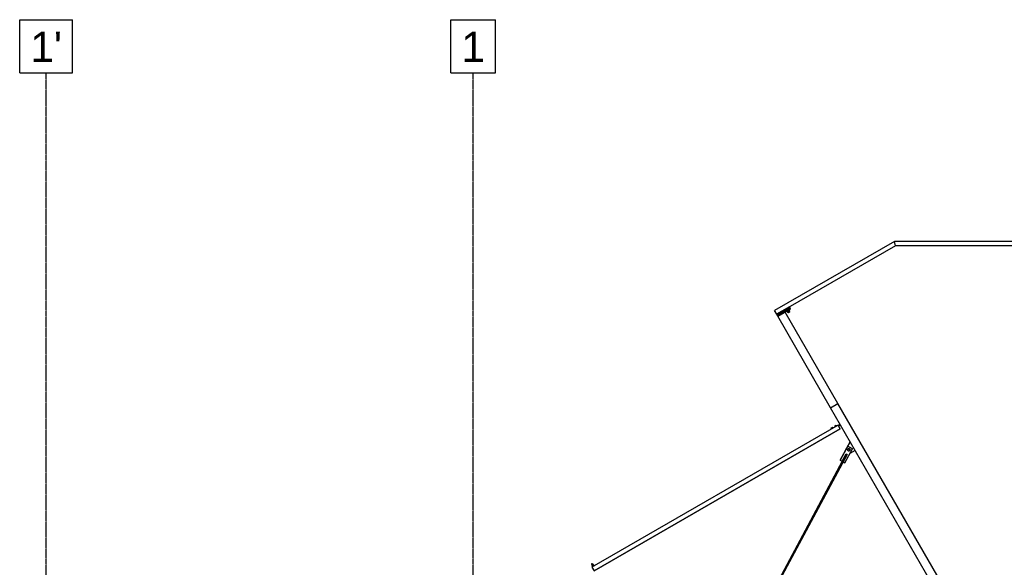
# Model space of a CAD drawing. Header units: millimetres. Extents: x 30 to 60678, y -866 to 36935.
# Tile 11 of 26: x 13025 to 22307, y 31772 to 36935. Entities that reach past the tile are written whole.
import ezdxf

# ---------------------------------------------------------------- set-up
doc = ezdxf.new("R2010")
doc.units = ezdxf.units.MM
doc.linetypes.add('DXK_LINE_DOT3', pattern=[5.9187, 2.979, -0.9799, 0.9799, -0.9799])
doc.styles.add('Arial', font='ARIAL.TTF', dxfattribs={"height": 0.2})

# ---------------------------------------------------------------- blocks, each defined once
blk = doc.blocks.new('GridLine-2591 - 1314')
at = {"color": 6}
for p, q in [((13024.9, 36934.6), (13523.7, 36934.6)), ((13024.9, 36434.6), (13024.9, 36934.6)), ((13523.7, 36434.6), (13523.7, 36934.6)), ((13024.9, 36434.6), (13523.7, 36434.6))]:
    blk.add_line(p, q, dxfattribs=at)
at = {"color": 6, "linetype": 'DXK_LINE_DOT3'}
blk.add_line((13274.3, 2434.6), (13274.3, 36434.6), dxfattribs=at)
at = {"color": 7, "style": 'Arial'}
blk.add_text("1'", height=286.52, dxfattribs=at).set_placement((13124.9, 36534.6))
blk = doc.blocks.new('GridLine-2592 - 1314')
at = {"color": 6}
for p, q in [((17088.1, 36934.6), (17510.6, 36934.6)), ((17088.1, 36434.6), (17088.1, 36934.6)), ((17510.6, 36434.6), (17510.6, 36934.6)), ((17088.1, 36434.6), (17510.6, 36434.6))]:
    blk.add_line(p, q, dxfattribs=at)
at = {"color": 6, "linetype": 'DXK_LINE_DOT3'}
blk.add_line((17299.3, 2434.6), (17299.3, 36434.6), dxfattribs=at)
at = {"color": 7, "style": 'Arial'}
blk.add_text('1', height=286.5, dxfattribs=at).set_placement((17188.1, 36534.6))
blk = doc.blocks.new('Part-3770 - 1285')
at = {"color": 7}
for p, q in [((40309, 5414.6), (40239.7, 5374.6)), ((40309, 5414.6), (40806.5, 4552.8)), ((40239.7, 5374.6), (40737.2, 4512.8)), ((40806.5, 4552.8), (40737.2, 4512.8))]:
    blk.add_line(p, q, dxfattribs=at)
blk = doc.blocks.new('Part-3767 - 1285')
at = {"color": 7}
for p, q in [((39226.2, 7289.9), (39157, 7249.9)), ((39157, 7249.9), (40239.7, 5374.6)), ((39226.2, 7289.9), (40309, 5414.6)), ((40309, 5414.6), (40239.7, 5374.6))]:
    blk.add_line(p, q, dxfattribs=at)
blk = doc.blocks.new('Bolt-3828 - 1285')
at = {"color": 7}
for p, q in [((42536.2, 6906.5), (42538.2, 6903.1)), ((42537.2, 6904.8), (42538.4, 6905.5)), ((42538.2, 6903.1), (42539.4, 6903.7)), ((42538.4, 6905.5), (42541.6, 6907.3)), ((42542.4, 6896.2), (42538.4, 6903.1)), ((42539.4, 6903.7), (42542.6, 6905.5)), ((42541.6, 6907.3), (42545.9, 6909.8)), ((42542.4, 6896.2), (42546.6, 6898.7)), ((42542.6, 6905.5), (42546.9, 6908)), ((42546.6, 6898.7), (42542.6, 6905.6)), ((42545.9, 6909.8), (42550.2, 6912.3)), ((42546.6, 6898.7), (42555.1, 6903.6)), ((42555.1, 6883.9), (42546.6, 6898.6)), ((42546.9, 6908), (42551.2, 6910.5)), ((42550.2, 6912.3), (42553.4, 6914.1)), ((42555.1, 6903.6), (42551.1, 6910.5)), ((42551.2, 6910.5), (42554.4, 6912.4)), ((42553.4, 6914.1), (42554.5, 6914.8)), ((42555.5, 6913.1), (42553.6, 6916.5)), ((42554.4, 6912.4), (42555.5, 6913.1)), ((42555.1, 6903.6), (42559.4, 6906)), ((42555.1, 6883.9), (42555.6, 6884.2)), ((42563.7, 6888.9), (42555.2, 6903.6)), ((42559.4, 6906), (42555.4, 6913)), ((42555.6, 6884.2), (42557.2, 6885.1)), ((42557.2, 6885.1), (42559.4, 6886.4)), ((42559.4, 6886.4), (42561.6, 6887.6)), ((42561.6, 6887.6), (42563.1, 6888.6)), ((42563.1, 6888.6), (42563.7, 6888.9))]:
    blk.add_line(p, q, dxfattribs=at)
blk = doc.blocks.new('Part-3788 - 1285')
at = {"color": 7}
for p, q in [((40806.5, 4552.8), (40685.3, 4482.8)), ((40811.5, 4544.2), (40806.5, 4552.8)), ((40685.3, 4482.8), (40690.3, 4474.2)), ((40690.3, 4474.2), (40811.5, 4544.2))]:
    blk.add_line(p, q, dxfattribs=at)
blk = doc.blocks.new('Part-3812 - 1285')
at = {"color": 7}
for p, q in [((40076.5, 5817.3), (40125.7, 5845.7)), ((40123.7, 5735.4), (40170.3, 5822.5)), ((40170.5, 5822.1), (40123.9, 5735.1)), ((40170.3, 5822.5), (40170.5, 5822.1))]:
    blk.add_line(p, q, dxfattribs=at)
blk = doc.blocks.new('Part-3816 - 1285')
at = {"color": 7}
for p, q in [((42537.9, 6953.7), (40217.1, 5613.7)), ((40217.1, 5613.7), (42537.9, 6953.6)), ((40237.1, 5579), (42557.9, 6919)), ((42557.9, 6919), (42537.9, 6953.7)), ((40217.1, 5613.7), (40237.1, 5579))]:
    blk.add_line(p, q, dxfattribs=at)
blk = doc.blocks.new('Part-3749 - 1285')
at = {"color": 7}
for p, q in [((38341.2, 3887.7), (38341.2, 3847.7)), ((38341.2, 3887.7), (39696.5, 3887.7)), ((38341.2, 3847.7), (39707.2, 3847.7)), ((39696.5, 3887.7), (39707.2, 3847.7))]:
    blk.add_line(p, q, dxfattribs=at)
blk = doc.blocks.new('Part-3781 - 1285')
at = {"color": 7}
for p, q in [((39696.5, 3887.7), (40816.9, 4534.6)), ((39707.2, 3847.7), (40836.9, 4500)), ((40816.9, 4534.6), (40836.9, 4500)), ((39696.5, 3887.7), (39707.2, 3847.7))]:
    blk.add_line(p, q, dxfattribs=at)
blk = doc.blocks.new('Part-3789 - 1285')
at = {"color": 7}
for p, q in [((40812, 4543.3), (40690.8, 4473.3)), ((40690.8, 4473.3), (40695.8, 4464.6)), ((40695.8, 4464.6), (40817, 4534.6)), ((40817, 4534.6), (40812, 4543.3))]:
    blk.add_line(p, q, dxfattribs=at)
blk = doc.blocks.new('Bolt-3790 - 1285')
at = {"color": 7}
for p, q in [((40714.2, 4514.6), (40695.2, 4503.6)), ((40700.2, 4494.9), (40695.2, 4503.6)), ((40695.5, 4513), (40696.2, 4513.4)), ((40699.5, 4506.1), (40695.5, 4513)), ((40705.2, 4518.6), (40696.2, 4513.4)), ((40720.1, 4506.4), (40699.3, 4494.4)), ((40700.8, 4491.8), (40699.3, 4494.4)), ((40705, 4497.7), (40700, 4506.4)), ((40705.9, 4519), (40705.2, 4518.6)), ((40709.9, 4512.1), (40705.9, 4519)), ((40714.5, 4503.2), (40709.5, 4511.8)), ((40711.5, 4485.3), (40711, 4486.2)), ((40719.2, 4505.9), (40714.2, 4514.6)), ((40721.6, 4503.8), (40720.1, 4506.4)), ((40721.9, 4491.3), (40721.4, 4492.2))]:
    blk.add_line(p, q, dxfattribs=at)
blk = doc.blocks.new('Part-3806 - 1285')
at = {"color": 7}
for p, q in [((40791.7, 7048.2), (41056.1, 7542.4)), ((40802.8, 7047.8), (41064.9, 7537.7)), ((40153.2, 5854.5), (40786.5, 7038.3)), ((40199.8, 5920.3), (40797.6, 7038)), ((40157.5, 5852.2), (40155.4, 5853.3)), ((40159.6, 5851.1), (40157.5, 5852.2))]:
    blk.add_line(p, q, dxfattribs=at)
blk = doc.blocks.new('Part-3813 - 1285')
at = {"color": 7}
for p, q in [((40173.2, 5934.5), (40102.5, 5802.3)), ((40146.5, 5778.7), (40217.3, 5911)), ((40217.5, 5910.6), (40146.7, 5778.4)), ((40153.1, 5854.6), (40190.8, 5925.1)), ((40161.9, 5849.9), (40153.1, 5854.6)), ((40199.6, 5920.4), (40161.9, 5849.9)), ((40190.8, 5925.1), (40173.2, 5934.5)), ((40190.9, 5924.9), (40190.8, 5925.1)), ((40217.3, 5911), (40199.6, 5920.4)), ((40217.3, 5911), (40217.5, 5910.6)), ((40102.5, 5802.3), (40146.5, 5778.7)), ((40102.7, 5801.9), (40102.5, 5802.3)), ((40146.7, 5778.4), (40102.7, 5801.9)), ((40146.5, 5778.7), (40146.7, 5778.4))]:
    blk.add_line(p, q, dxfattribs=at)
blk = doc.blocks.new('Bolt-3814 - 1285')
at = {"color": 7}
for p, q in [((40124.2, 5812.3), (40125.6, 5818.3)), ((40126, 5806.3), (40124.2, 5812.3)), ((40125.6, 5818.3), (40129.9, 5822.8)), ((40130.6, 5802.1), (40126, 5806.3)), ((40126.1, 5806.2), (40126, 5806.3)), ((40126.1, 5806.2), (40130.6, 5802)), ((40126.9, 5817.9), (40135.7, 5823.4)), ((40127.2, 5807.5), (40126.9, 5817.9)), ((40127.4, 5807.2), (40127.2, 5807.5)), ((40136.4, 5802.6), (40127.2, 5807.5)), ((40127.4, 5807.2), (40136.5, 5802.3)), ((40129.9, 5822.8), (40135.8, 5824.6)), ((40136.6, 5800.7), (40130.6, 5802.1)), ((40130.6, 5802), (40136.7, 5800.6)), ((40135.7, 5823.4), (40144.8, 5818.5)), ((40135.8, 5824.6), (40141.9, 5823.2)), ((40145.2, 5808.1), (40136.4, 5802.6)), ((40136.5, 5802.3), (40136.4, 5802.6)), ((40136.5, 5802.3), (40145.4, 5807.8)), ((40142.5, 5802.5), (40136.6, 5800.7)), ((40136.7, 5800.6), (40142.6, 5802.4)), ((40141.9, 5823.2), (40146.4, 5819)), ((40146.8, 5807), (40142.5, 5802.5)), ((40142.6, 5802.4), (40146.9, 5806.9)), ((40145, 5818.2), (40144.8, 5818.5)), ((40144.8, 5818.5), (40145.2, 5808.1)), ((40145.4, 5807.8), (40145, 5818.2)), ((40145.4, 5807.8), (40145.2, 5808.1)), ((40146.4, 5819), (40148.2, 5813.1)), ((40146.5, 5818.9), (40146.4, 5819)), ((40148.3, 5812.9), (40146.5, 5818.9)), ((40148.2, 5813.1), (40146.8, 5807)), ((40146.9, 5806.9), (40148.3, 5812.9))]:
    blk.add_line(p, q, dxfattribs=at)
blk = doc.blocks.new('Part-3821 - 1285')
at = {"color": 7}
for p, q in [((40214.8, 5577.7), (40232.1, 5587.7)), ((40214.8, 5577.7), (40232.1, 5587.7)), ((40217.8, 5572.5), (40235.1, 5582.5))]:
    blk.add_line(p, q, dxfattribs=at)
blk = doc.blocks.new('Bolt-3822 - 1285')
at = {"color": 7}
for p, q in [((40251.1, 5584.8), (40250.1, 5586.5)), ((40251.1, 5584.8), (40252.2, 5585.5)), ((40252.2, 5585.5), (40255.4, 5587.3)), ((40255.4, 5580), (40252.2, 5585.5)), ((40255.4, 5587.3), (40259.7, 5589.8)), ((40255.4, 5580), (40259.2, 5582.1)), ((40259.2, 5582.1), (40256, 5587.7)), ((40259.2, 5582.1), (40266.7, 5586.4)), ((40259.7, 5589.8), (40264.1, 5592.3)), ((40266.7, 5586.4), (40263.5, 5592)), ((40264.1, 5592.3), (40267.2, 5594.2)), ((40266.7, 5586.4), (40270.4, 5588.6)), ((40267.2, 5594.2), (40268.4, 5594.8)), ((40270.4, 5588.6), (40267.2, 5594.2)), ((40268.4, 5594.8), (40267.4, 5596.5)), ((40285.7, 5604.8), (40284.7, 5606.5)), ((40285.7, 5604.8), (40286.9, 5605.5)), ((40286.9, 5605.5), (40290.1, 5607.3)), ((40290.1, 5600), (40286.9, 5605.5)), ((40290.1, 5607.3), (40294.4, 5609.8)), ((40290.1, 5600), (40293.8, 5602.1)), ((40293.8, 5602.1), (40290.6, 5607.7)), ((40293.8, 5602.1), (40301.3, 5606.4)), ((40294.4, 5609.8), (40298.7, 5612.3)), ((40301.3, 5606.4), (40298.1, 5612)), ((40298.7, 5612.3), (40301.9, 5614.2)), ((40301.3, 5606.4), (40305.1, 5608.6)), ((40301.9, 5614.2), (40303, 5614.8)), ((40305.1, 5608.6), (40301.9, 5614.2)), ((40303, 5614.8), (40302.1, 5616.5))]:
    blk.add_line(p, q, dxfattribs=at)

msp = doc.modelspace()

# ---------------------------------------------------------------- block references
for name in ['GridLine-2591 - 1314', 'GridLine-2592 - 1314']:
    msp.add_blockref(name, (0, 0))
at = {"rotation": 180}
for name in ['Part-3781 - 1285', 'Part-3749 - 1285', 'Part-3789 - 1285', 'Part-3788 - 1285', 'Part-3770 - 1285', 'Bolt-3790 - 1285', 'Part-3767 - 1285', 'Part-3816 - 1285', 'Bolt-3822 - 1285', 'Part-3821 - 1285', 'Part-3812 - 1285', 'Part-3813 - 1285', 'Bolt-3814 - 1285', 'Part-3806 - 1285', 'Bolt-3828 - 1285']:
    msp.add_blockref(name, (60977.8, 38691.7), dxfattribs=at)

doc.saveas('drawing.dxf')
